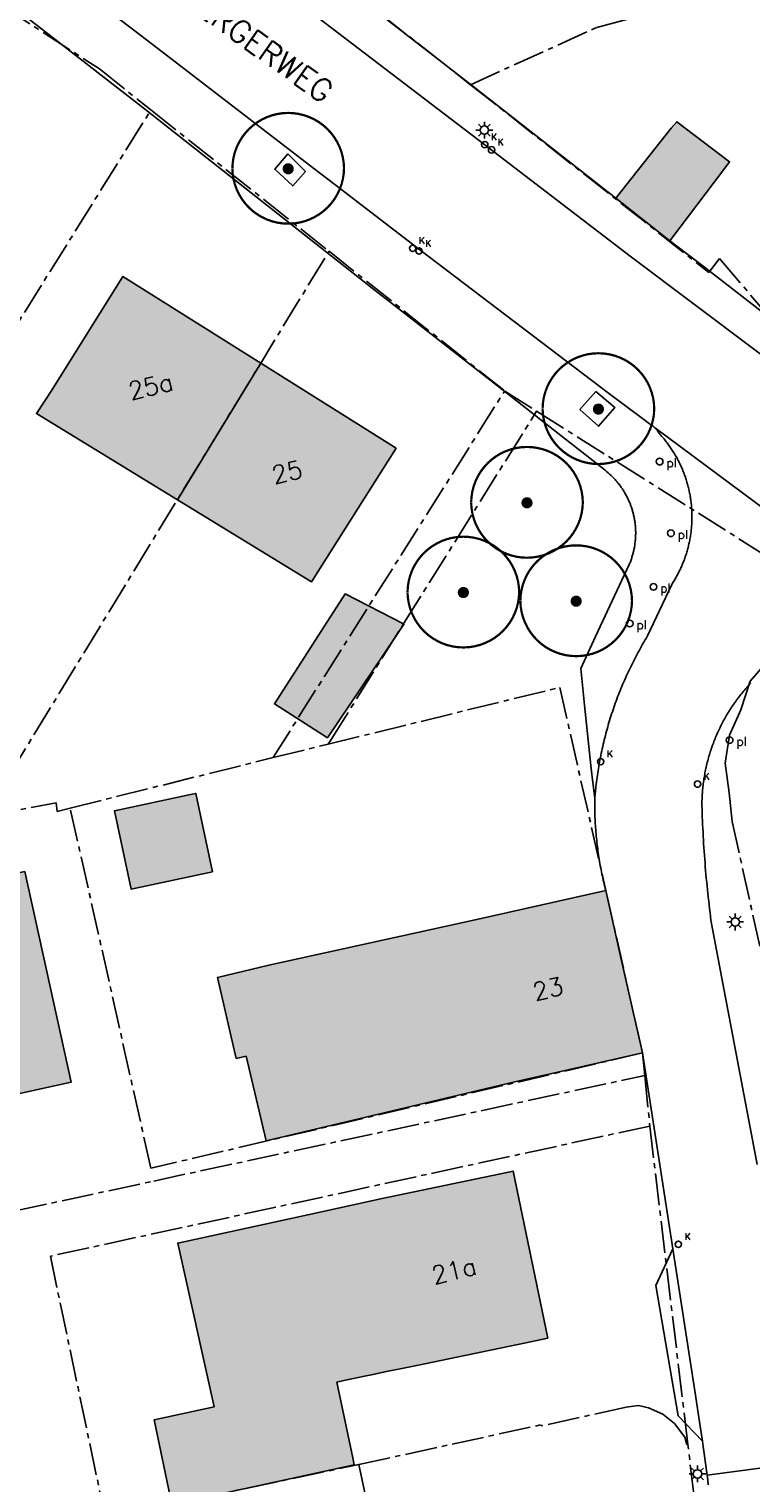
# Model space of a CAD drawing. Header units: metres. Extents: x 202952 to 203755, y 348879 to 349702.
# Tile 59 of 82: x 203107 to 203140, y 349525 to 349590. Entities that reach past the tile are written whole.
import ezdxf
from ezdxf.enums import TextEntityAlignment as Align

# ---------------------------------------------------------------- set-up
doc = ezdxf.new("R2010")
doc.units = ezdxf.units.M
doc.linetypes.add('1-200 CENTER', pattern=[4.28625, 2.8575, -0.47625, 0.47625, -0.47625])
for name, color, linetype in [('PH-BEST-BEBOUWING', 1, 'Continuous'), ('PH-BEST-BEBOUWING-ARCERING', 254, 'Continuous'), ('PH-BEST-HUISNUMMER', 7, 'Continuous'), ('PH-BEST-KADASTRALE-GRENS', 240, '1-200 CENTER'), ('PH-BEST-KOLK', 8, 'Continuous'), ('PH-BEST-LICHTMAST-HANDHAVENB', 6, 'Continuous'), ('PH-BEST-PAAL', 6, 'Continuous'), ('PH-BEST-STRAATNAAM-MAATVOERING', 7, 'Continuous'), ('PH-BEST-WEGDEEL', 253, 'Continuous'), ('PH-INM-BOOM-HANDHAVEN', 96, 'Continuous')]:
    doc.layers.add(name, color=color, linetype=linetype)
doc.styles.add('RDL_MAATVOERING', font='romans.shx')
doc.styles.add('ROMANS', font='romans.shx')

# ---------------------------------------------------------------- blocks, each defined once
blk = doc.blocks.new('*U18')
blk.add_circle((0, 0), 0.142)
at = {"ltscale": 0.05, "style": 'ROMANS'}
blk.add_text('K', height=0.3, dxfattribs=at).set_placement((0.277, 0.195))
blk = doc.blocks.new('Afzetpaal')
blk.add_circle((0, 0), 0.15)
at = {"style": 'RDL_MAATVOERING'}
blk.add_text('pl', height=0.4, dxfattribs=at).set_placement((0.302, -0.254))
blk = doc.blocks.new('Lichtmast 2')
at = {"flags": 128}
for points in [[(-0.5, 0), (-0.25, 0)], [(-0.354, 0.354), (-0.177, 0.177)], [(0, 0.25), (0, 0.5)], [(0.177, 0.177), (0.354, 0.354)], [(0.25, 0), (0.5, 0)], [(-0.354, -0.354), (-0.177, -0.177)], [(0, -0.5), (0, -0.25)], [(0.177, -0.177), (0.354, -0.354)]]:
    blk.add_lwpolyline(points, dxfattribs=at)
blk.add_circle((0, 0), 0.25)
blk = doc.blocks.new('*U15')
at = {"const_width": 0.1}
blk.add_lwpolyline([(-2.5, 0.004, 0.990403), (2.5, 0.03, 0.990403), (-2.5, 0.018)], format="xyb", dxfattribs=at)
at = {"linetype": 'Continuous', "const_width": 0.25}
blk.add_lwpolyline([(-0.125, 0, 1), (0.125, 0, 1)], format="xyb", close=True, dxfattribs=at)

msp = doc.modelspace()

# ---------------------------------------------------------------- hatches: boundary and pattern name
at = {"layer": 'PH-BEST-BEBOUWING-ARCERING'}
for points in [[(203136.169, 349580.27), (203133.746, 349582.177), (203136.219, 349585.32), (203136.475, 349585.603), (203138.845, 349583.814), (203138.579, 349583.462)], [(203114.107, 349568.685), (203107.789, 349572.542), (203108.48, 349573.59), (203111.67, 349578.67), (203117.839, 349574.796)], [(203114.107, 349568.685), (203117.839, 349574.796), (203123.9, 349570.99), (203120.122, 349565.013)], [(203124.26, 349563.12), (203123.874, 349562.547), (203120.831, 349558.029), (203118.45, 349559.54), (203121.63, 349564.47), (203124.24, 349563.131)], [(203114.762, 349555.499), (203114.931, 349555.535), (203115.674, 349552.025), (203112.03, 349551.253), (203111.286, 349554.763)], [(203107.276, 349552.036), (203109.355, 349542.615), (203102.542, 349541.111), (203100.462, 349550.532)], [(203117.181, 349543.773), (203116.747, 349543.671), (203115.908, 349547.299), (203118.209, 349547.84), (203127.45, 349549.87), (203133.3, 349551.19), (203133.993, 349548.118), (203134.94, 349543.92), (203131.343, 349543.108), (203129.09, 349542.6), (203118.077, 349539.975)], [(203122.024, 349525.476), (203113.864, 349523.704), (203113.064, 349527.485), (203115.749, 349528.068), (203114.124, 349535.403), (203119.946, 349536.667), (203123.28, 349537.4), (203128.946, 349538.577), (203129.15, 349538.62), (203130.7, 349531.15), (203129.72, 349530.946), (203129.718, 349530.946), (203126.263, 349530.228), (203126.262, 349530.228), (203124.83, 349529.93), (203124.313, 349529.822), (203123.405, 349529.633), (203122.808, 349529.508), (203122.562, 349529.457), (203121.557, 349529.247), (203121.252, 349529.181), (203121.959, 349525.79)]]:
    msp.add_hatch(color=256, dxfattribs=at).paths.add_polyline_path(points)

# ---------------------------------------------------------------- linework, layer by layer
at = {"layer": 'PH-BEST-BEBOUWING'}
for points in [[(203136.169, 349580.27), (203133.746, 349582.177), (203136.219, 349585.32), (203136.475, 349585.603), (203138.845, 349583.814), (203138.579, 349583.462), (203136.169, 349580.27)], [(203114.107, 349568.685), (203107.789, 349572.542), (203108.48, 349573.59), (203111.67, 349578.67), (203117.839, 349574.796), (203114.107, 349568.685)], [(203114.107, 349568.685), (203117.839, 349574.796), (203123.9, 349570.99), (203120.122, 349565.013), (203114.107, 349568.685)], [(203124.26, 349563.12), (203123.874, 349562.547), (203120.831, 349558.029), (203118.45, 349559.54), (203121.63, 349564.47), (203124.24, 349563.131), (203124.26, 349563.12)], [(203114.762, 349555.499), (203114.931, 349555.535), (203115.674, 349552.025), (203112.03, 349551.253), (203111.286, 349554.763), (203114.762, 349555.499)], [(203107.276, 349552.036), (203109.355, 349542.615), (203102.542, 349541.111), (203100.462, 349550.532), (203107.276, 349552.036)], [(203117.181, 349543.773), (203116.747, 349543.671), (203115.908, 349547.299), (203118.209, 349547.84), (203127.45, 349549.87), (203133.3, 349551.19), (203133.993, 349548.118), (203134.94, 349543.92), (203131.343, 349543.108), (203129.09, 349542.6), (203118.077, 349539.975), (203117.181, 349543.773)], [(203122.024, 349525.476), (203113.864, 349523.704), (203113.064, 349527.485), (203115.749, 349528.068), (203114.124, 349535.403), (203119.946, 349536.667), (203123.28, 349537.4), (203128.946, 349538.577), (203129.15, 349538.62), (203130.7, 349531.15), (203129.72, 349530.946), (203129.718, 349530.946), (203126.263, 349530.228), (203126.262, 349530.228), (203124.83, 349529.93), (203124.313, 349529.822), (203123.405, 349529.633), (203122.808, 349529.508), (203122.562, 349529.457), (203121.557, 349529.247), (203121.252, 349529.181), (203121.959, 349525.79), (203122.024, 349525.476)]]:
    msp.add_lwpolyline(points, close=True, dxfattribs=at)
at = {"layer": 'PH-BEST-KADASTRALE-GRENS', "ltscale": 0.5}
for p, q in [((203094.75, 349557.088), (203112.925, 349586.132)), ((203112.925, 349586.132), (203120.899, 349579.807)), ((203105.449, 349554.505), (203120.899, 349579.807)), ((203120.899, 349579.807), (203128.771, 349573.551)), ((203118.392, 349557.137), (203128.771, 349573.551)), ((203128.771, 349573.551), (203130.201, 349572.649)), ((203124.253, 349563.152), (203130.201, 349572.649)), ((203130.201, 349572.649), (203145.186, 349563.198)), ((203120.994, 349557.949), (203124.253, 349563.152)), ((203118.392, 349557.137), (203120.864, 349557.742)), ((203120.994, 349557.949), (203120.864, 349557.742)), ((203109.305, 349554.877), (203118.392, 349557.137)), ((203112.922, 349538.757), (203109.305, 349554.877)), ((203134.94, 349543.92), (203112.922, 349538.757)), ((203134.94, 349543.92), (203135.046, 349542.905)), ((203135.046, 349542.905), (203135.271, 349540.644)), ((203135.271, 349540.644), (203136.705, 349528.642)), ((203136.974, 349526.389), (203136.705, 349528.642)), ((203122.232, 349525.489), (203130.404, 349527.269)), ((203110.884, 349523.091), (203122.232, 349525.489))]:
    msp.add_line(p, q, dxfattribs=at)
for points in [[(203110.397, 349601.971), (203110.949, 349599.612), (203121.521, 349591.753), (203127.242, 349587.263)], [(203127.242, 349587.263), (203132.898, 349589.83), (203161.747, 349597.571)], [(203104.493, 349591.936), (203110.613, 349587.971), (203112.925, 349586.132)], [(203127.242, 349587.263), (203137.915, 349578.861), (203138.398, 349579.482), (203144.051, 349572.829), (203156.496, 349566.135)], [(203145.186, 349563.198), (203143.478, 349562.988), (203142.498, 349562.606), (203141.294, 349562.098), (203140.467, 349561.367), (203139.767, 349560.561), (203139.344, 349559.278), (203138.845, 349558.146), (203138.647, 349556.889), (203138.827, 349555.556), (203138.956, 349554.273), (203142.239, 349539.547), (203143.086, 349527.413)], [(203120.864, 349557.742), (203131.238, 349560.28), (203133.3, 349551.19), (203134.94, 349543.92)], [(203105.449, 349554.505), (203108.673, 349555.11), (203108.723, 349554.733), (203109.305, 349554.877)], [(203079.608, 349530.977), (203113.051, 349538.183), (203135.046, 349542.905)], [(203135.271, 349540.644), (203108.416, 349534.82), (203110.884, 349523.091)], [(203136.974, 349526.389), (203136.928, 349526.387), (203136.842, 349526.709), (203136.378, 349527.323), (203135.858, 349527.741), (203135.212, 349528.029), (203134.768, 349528.139), (203134.203, 349528.054), (203130.414, 349527.219), (203130.404, 349527.269)], [(203127.018, 349503.867), (203134.158, 349505.447), (203135.934, 349506.761), (203137.738, 349510.249), (203137.964, 349512.788), (203138.268, 349515.539), (203136.974, 349526.389)], [(203122.232, 349525.489), (203123.205, 349521.022), (203124.536, 349515.03), (203127.018, 349503.867)]]:
    msp.add_lwpolyline(points, dxfattribs=at)
at = {"layer": 'PH-BEST-WEGDEEL'}
for points in [[(203110.57, 349590.918), (203112.469, 349589.461), (203113.422, 349588.729), (203120.47, 349583.318), (203121.159, 349582.79), (203122.577, 349581.701), (203125.024, 349579.823), (203133.412, 349573.461), (203134.997, 349572.281), (203135.261, 349572.084), (203135.306, 349572.053), (203135.351, 349572.021), (203135.395, 349571.989), (203135.439, 349571.956), (203135.482, 349571.923), (203135.525, 349571.889), (203135.559, 349571.844), (203135.593, 349571.799), (203135.627, 349571.753), (203135.66, 349571.707), (203135.693, 349571.66), (203135.725, 349571.613), (203135.762, 349571.572), (203135.798, 349571.531), (203135.834, 349571.49), (203135.87, 349571.448), (203135.905, 349571.406), (203135.94, 349571.363), (203135.974, 349571.32), (203136.008, 349571.277), (203136.041, 349571.233), (203136.074, 349571.189), (203136.107, 349571.145), (203136.139, 349571.1), (203136.17, 349571.055), (203136.201, 349571.01), (203136.232, 349570.964), (203136.262, 349570.918), (203136.292, 349570.872), (203136.322, 349570.826), (203136.351, 349570.779), (203136.379, 349570.732), (203136.407, 349570.685), (203136.434, 349570.637), (203136.461, 349570.589), (203136.488, 349570.541), (203136.514, 349570.493), (203136.54, 349570.444), (203136.565, 349570.395), (203136.59, 349570.346), (203136.614, 349570.297), (203136.637, 349570.247), (203136.66, 349570.197), (203136.683, 349570.147), (203136.705, 349570.097), (203136.727, 349570.046), (203136.748, 349569.995), (203136.768, 349569.944), (203136.788, 349569.893), (203136.808, 349569.842), (203136.827, 349569.79), (203136.846, 349569.739), (203136.864, 349569.687), (203136.881, 349569.635), (203136.898, 349569.583), (203136.914, 349569.53), (203136.93, 349569.477), (203136.945, 349569.424), (203136.96, 349569.371), (203136.974, 349569.318), (203136.988, 349569.265), (203137.001, 349569.211), (203137.014, 349569.158), (203137.026, 349569.104), (203137.038, 349569.051), (203137.049, 349568.997), (203137.06, 349568.943), (203137.07, 349568.889), (203137.079, 349568.835), (203137.088, 349568.781), (203137.096, 349568.726), (203137.104, 349568.672), (203137.111, 349568.617), (203137.118, 349568.563), (203137.124, 349568.508), (203137.13, 349568.453), (203137.135, 349568.399), (203137.14, 349568.344), (203137.144, 349568.289), (203137.147, 349568.235), (203137.15, 349568.18), (203137.152, 349568.125), (203137.154, 349568.07), (203137.156, 349568.015), (203137.156, 349567.96), (203137.156, 349567.905), (203137.156, 349567.85), (203137.155, 349567.795), (203137.154, 349567.74), (203137.152, 349567.685), (203137.149, 349567.63), (203137.146, 349567.576), (203137.142, 349567.521), (203137.138, 349567.466), (203137.133, 349567.412), (203137.128, 349567.357), (203137.122, 349567.302), (203137.116, 349567.248), (203137.109, 349567.193), (203137.102, 349567.139), (203137.094, 349567.084), (203137.085, 349567.03), (203137.076, 349566.976), (203137.066, 349566.921), (203137.056, 349566.867), (203137.045, 349566.813), (203137.034, 349566.76), (203137.022, 349566.706), (203137.009, 349566.653), (203136.996, 349566.599), (203136.983, 349566.546), (203136.969, 349566.493), (203136.955, 349566.44), (203136.94, 349566.387), (203136.925, 349566.334), (203136.909, 349566.281), (203136.892, 349566.229), (203136.875, 349566.177), (203136.857, 349566.125), (203136.839, 349566.073), (203136.82, 349566.022), (203136.801, 349565.97), (203136.781, 349565.919), (203136.761, 349565.868), (203136.74, 349565.817), (203136.719, 349565.766), (203136.697, 349565.715), (203136.675, 349565.665), (203136.652, 349565.615), (203136.629, 349565.565), (203136.605, 349565.515), (203136.581, 349565.466), (203136.556, 349565.417), (203136.531, 349565.368), (203136.505, 349565.32), (203136.479, 349565.272), (203136.452, 349565.224), (203136.425, 349565.176), (203136.398, 349565.128), (203136.37, 349565.081), (203136.341, 349565.034), (203136.312, 349564.987), (203136.282, 349564.941), (203136.252, 349564.895), (203135.155, 349562.562), (203135.103, 349562.476), (203135.051, 349562.39), (203135, 349562.303), (203134.949, 349562.216), (203134.899, 349562.128), (203134.85, 349562.04), (203134.801, 349561.952), (203134.753, 349561.864), (203134.705, 349561.775), (203134.658, 349561.686), (203134.611, 349561.597), (203134.565, 349561.508), (203134.519, 349561.418), (203134.474, 349561.328), (203134.429, 349561.238), (203134.385, 349561.147), (203134.342, 349561.056), (203134.299, 349560.965), (203134.257, 349560.874), (203134.215, 349560.782), (203134.174, 349560.69), (203134.133, 349560.598), (203134.093, 349560.506), (203134.053, 349560.413), (203134.014, 349560.32), (203133.976, 349560.227), (203133.938, 349560.134), (203133.901, 349560.041), (203133.864, 349559.947), (203133.828, 349559.853), (203133.792, 349559.759), (203133.757, 349559.664), (203133.723, 349559.569), (203133.689, 349559.474), (203133.656, 349559.379), (203133.623, 349559.284), (203133.591, 349559.189), (203133.56, 349559.093), (203133.529, 349558.997), (203133.499, 349558.901), (203133.469, 349558.805), (203133.44, 349558.708), (203133.411, 349558.612), (203133.383, 349558.515), (203133.356, 349558.418), (203133.329, 349558.321), (203133.303, 349558.224), (203133.278, 349558.126), (203133.253, 349558.028), (203133.229, 349557.931), (203133.205, 349557.833), (203133.182, 349557.735), (203133.159, 349557.636), (203133.137, 349557.538), (203133.116, 349557.439), (203133.095, 349557.341), (203133.075, 349557.242), (203133.055, 349557.143), (203133.036, 349557.044), (203133.018, 349556.945), (203133, 349556.846), (203132.983, 349556.747), (203132.966, 349556.648), (203132.95, 349556.548), (203132.935, 349556.449), (203132.921, 349556.349), (203132.907, 349556.249), (203132.893, 349556.149), (203132.88, 349556.049), (203132.868, 349555.949), (203132.856, 349555.849), (203132.845, 349555.749), (203132.838, 349555.678), (203132.831, 349555.606), (203132.824, 349555.535), (203132.817, 349555.463), (203132.811, 349555.392), (203132.805, 349555.32), (203132.805, 349555.32), (203132.7, 349556.149), (203132.66, 349556.528), (203132.633, 349556.79), (203132.347, 349559.492), (203132.174, 349561.131), (203132.842, 349562.56), (203133.485, 349563.935), (203134.349, 349565.783), (203134.366, 349565.824), (203134.383, 349565.865), (203134.399, 349565.906), (203134.415, 349565.947), (203134.43, 349565.989), (203134.444, 349566.031), (203134.458, 349566.073), (203134.471, 349566.115), (203134.484, 349566.157), (203134.496, 349566.2), (203134.508, 349566.242), (203134.52, 349566.285), (203134.531, 349566.328), (203134.541, 349566.371), (203134.551, 349566.414), (203134.56, 349566.457), (203134.569, 349566.501), (203134.578, 349566.544), (203134.582, 349566.57), (203134.587, 349566.596), (203134.591, 349566.622), (203134.595, 349566.648), (203134.599, 349566.675), (203134.603, 349566.701), (203134.615, 349566.806), (203134.62, 349566.85), (203134.624, 349566.894), (203134.627, 349566.938), (203134.63, 349566.982), (203134.632, 349567.027), (203134.634, 349567.071), (203134.635, 349567.115), (203134.636, 349567.16), (203134.636, 349567.204), (203134.636, 349567.248), (203134.635, 349567.292), (203134.633, 349567.336), (203134.631, 349567.38), (203134.628, 349567.425), (203134.625, 349567.469), (203134.621, 349567.513), (203134.617, 349567.557), (203134.612, 349567.601), (203134.606, 349567.645), (203134.6, 349567.688), (203134.594, 349567.732), (203134.587, 349567.776), (203134.58, 349567.819), (203134.572, 349567.863), (203134.563, 349567.906), (203134.554, 349567.949), (203134.544, 349567.992), (203134.534, 349568.035), (203134.523, 349568.078), (203134.512, 349568.121), (203134.5, 349568.164), (203134.488, 349568.207), (203134.475, 349568.249), (203134.462, 349568.291), (203134.448, 349568.333), (203134.433, 349568.375), (203134.421, 349568.409), (203134.409, 349568.442), (203134.397, 349568.475), (203134.384, 349568.508), (203134.371, 349568.541), (203134.357, 349568.573), (203134.336, 349568.622), (203134.314, 349568.67), (203134.292, 349568.718), (203134.269, 349568.766), (203134.245, 349568.814), (203134.221, 349568.861), (203134.2, 349568.9), (203134.179, 349568.939), (203134.157, 349568.977), (203134.135, 349569.015), (203134.112, 349569.053), (203134.089, 349569.09), (203134.065, 349569.128), (203134.041, 349569.165), (203134.016, 349569.202), (203133.991, 349569.238), (203133.965, 349569.274), (203133.939, 349569.31), (203133.875, 349569.394), (203133.859, 349569.415), (203133.843, 349569.435), (203133.826, 349569.456), (203133.809, 349569.476), (203133.792, 349569.497), (203133.775, 349569.517), (203133.746, 349569.55), (203133.717, 349569.583), (203133.687, 349569.616), (203133.657, 349569.649), (203133.626, 349569.681), (203133.595, 349569.713), (203133.532, 349569.775), (203133.467, 349569.835), (203133.401, 349569.894), (203133.333, 349569.951), (203133.264, 349570.006), (203133.194, 349570.06), (203130.671, 349572.033), (203130.097, 349572.482), (203128.577, 349573.671), (203125.597, 349576.001), (203124.163, 349577.123), (203122.973, 349578.053), (203112.774, 349586.078), (203110.019, 349588.213), (203108.159, 349589.654), (203104.478, 349592.506)], [(203141.104, 349567.742), (203135.525, 349571.889), (203135.482, 349571.923), (203135.439, 349571.956), (203135.395, 349571.989), (203135.351, 349572.021), (203135.306, 349572.053), (203135.261, 349572.084), (203134.997, 349572.281), (203133.412, 349573.461), (203125.024, 349579.823), (203122.577, 349581.701), (203121.159, 349582.79), (203120.47, 349583.318), (203113.422, 349588.729), (203112.469, 349589.461), (203110.57, 349590.918)], [(203122.166, 349591.228), (203127.483, 349587.096), (203133.746, 349582.177), (203136.169, 349580.27), (203137.717, 349579.101), (203143.203, 349574.846)], [(203142.914, 349573.188), (203134.391, 349579.584), (203127.568, 349584.817), (203120.15, 349590.471)], [(203120.15, 349590.471), (203127.568, 349584.817), (203134.391, 349579.584), (203142.914, 349573.188)], [(203142.01, 349525.572), (203137.837, 349525.013), (203137.809, 349525.228), (203137.781, 349525.443), (203137.752, 349525.658), (203137.723, 349525.873), (203137.693, 349526.088), (203137.663, 349526.303), (203137.631, 349526.529), (203137.47, 349527.59), (203137.314, 349528.599), (203136.299, 349535.151), (203134.94, 349543.92), (203133.993, 349548.118), (203133.3, 349551.19), (203133.276, 349551.282), (203133.253, 349551.375), (203133.23, 349551.467), (203133.208, 349551.56), (203133.187, 349551.652), (203133.166, 349551.745), (203133.145, 349551.838), (203133.125, 349551.931), (203133.106, 349552.024), (203133.087, 349552.118), (203133.069, 349552.211), (203133.052, 349552.305), (203133.036, 349552.399), (203133.02, 349552.493), (203133.004, 349552.587), (203132.989, 349552.681), (203132.974, 349552.775), (203132.96, 349552.869), (203132.947, 349552.963), (203132.934, 349553.058), (203132.922, 349553.152), (203132.91, 349553.246), (203132.899, 349553.341), (203132.889, 349553.435), (203132.88, 349553.53), (203132.871, 349553.624), (203132.862, 349553.719), (203132.854, 349553.814), (203132.846, 349553.909), (203132.839, 349554.004), (203132.833, 349554.099), (203132.827, 349554.194), (203132.822, 349554.289), (203132.818, 349554.384), (203132.814, 349554.48), (203132.811, 349554.575), (203132.808, 349554.67), (203132.806, 349554.765), (203132.805, 349554.86), (203132.804, 349554.955), (203132.804, 349555.051), (203132.804, 349555.146), (203132.805, 349555.32), (203132.811, 349555.392), (203132.817, 349555.463), (203132.824, 349555.535), (203132.831, 349555.606), (203132.838, 349555.678), (203132.845, 349555.749), (203132.856, 349555.849), (203132.868, 349555.949), (203132.88, 349556.049), (203132.893, 349556.149), (203132.907, 349556.249), (203132.921, 349556.349), (203132.935, 349556.449), (203132.95, 349556.548), (203132.966, 349556.648), (203132.983, 349556.747), (203133, 349556.846), (203133.018, 349556.945), (203133.036, 349557.044), (203133.055, 349557.143), (203133.075, 349557.242), (203133.095, 349557.341), (203133.116, 349557.439), (203133.137, 349557.538), (203133.159, 349557.636), (203133.182, 349557.735), (203133.205, 349557.833), (203133.229, 349557.931), (203133.253, 349558.028), (203133.278, 349558.126), (203133.303, 349558.224), (203133.329, 349558.321), (203133.356, 349558.418), (203133.383, 349558.515), (203133.411, 349558.612), (203133.44, 349558.708), (203133.469, 349558.805), (203133.499, 349558.901), (203133.529, 349558.997), (203133.56, 349559.093), (203133.591, 349559.189), (203133.623, 349559.284), (203133.656, 349559.379), (203133.689, 349559.474), (203133.723, 349559.569), (203133.757, 349559.664), (203133.792, 349559.759), (203133.828, 349559.853), (203133.864, 349559.947), (203133.901, 349560.041), (203133.938, 349560.134), (203133.976, 349560.227), (203134.014, 349560.32), (203134.053, 349560.413), (203134.093, 349560.506), (203134.133, 349560.598), (203134.174, 349560.69), (203134.215, 349560.782), (203134.257, 349560.874), (203134.299, 349560.965), (203134.342, 349561.056), (203134.385, 349561.147), (203134.429, 349561.238), (203134.474, 349561.328), (203134.519, 349561.418), (203134.565, 349561.508), (203134.611, 349561.597), (203134.658, 349561.686), (203134.705, 349561.775), (203134.753, 349561.864), (203134.801, 349561.952), (203134.85, 349562.04), (203134.899, 349562.128), (203134.949, 349562.216), (203135, 349562.303), (203135.051, 349562.39), (203135.103, 349562.476), (203135.155, 349562.562), (203136.252, 349564.895), (203136.282, 349564.941), (203136.312, 349564.987), (203136.341, 349565.034), (203136.37, 349565.081), (203136.398, 349565.128), (203136.425, 349565.176), (203136.452, 349565.224), (203136.479, 349565.272), (203136.505, 349565.32), (203136.531, 349565.368), (203136.556, 349565.417), (203136.581, 349565.466), (203136.605, 349565.515), (203136.629, 349565.565), (203136.652, 349565.615), (203136.675, 349565.665), (203136.697, 349565.715), (203136.719, 349565.766), (203136.74, 349565.817), (203136.761, 349565.868), (203136.781, 349565.919), (203136.801, 349565.97), (203136.82, 349566.022), (203136.839, 349566.073), (203136.857, 349566.125), (203136.875, 349566.177), (203136.892, 349566.229), (203136.909, 349566.281), (203136.925, 349566.334), (203136.94, 349566.387), (203136.955, 349566.44), (203136.969, 349566.493), (203136.983, 349566.546), (203136.996, 349566.599), (203137.009, 349566.653), (203137.022, 349566.706), (203137.034, 349566.76), (203137.045, 349566.813), (203137.056, 349566.867), (203137.066, 349566.921), (203137.076, 349566.976), (203137.085, 349567.03), (203137.094, 349567.084), (203137.102, 349567.139), (203137.109, 349567.193), (203137.116, 349567.248), (203137.122, 349567.302), (203137.128, 349567.357), (203137.133, 349567.412), (203137.138, 349567.466), (203137.142, 349567.521), (203137.146, 349567.576), (203137.149, 349567.63), (203137.152, 349567.685), (203137.154, 349567.74), (203137.155, 349567.795), (203137.156, 349567.85), (203137.156, 349567.905), (203137.156, 349567.96), (203137.156, 349568.015), (203137.154, 349568.07), (203137.152, 349568.125), (203137.15, 349568.18), (203137.147, 349568.235), (203137.144, 349568.289), (203137.14, 349568.344), (203137.135, 349568.399), (203137.13, 349568.453), (203137.124, 349568.508), (203137.118, 349568.563), (203137.111, 349568.617), (203137.104, 349568.672), (203137.096, 349568.726), (203137.088, 349568.781), (203137.079, 349568.835), (203137.07, 349568.889), (203137.06, 349568.943), (203137.049, 349568.997), (203137.038, 349569.051), (203137.026, 349569.104), (203137.014, 349569.158), (203137.001, 349569.211), (203136.988, 349569.265), (203136.974, 349569.318), (203136.96, 349569.371), (203136.945, 349569.424), (203136.93, 349569.477), (203136.914, 349569.53), (203136.898, 349569.583), (203136.881, 349569.635), (203136.864, 349569.687), (203136.846, 349569.739), (203136.827, 349569.79), (203136.808, 349569.842), (203136.788, 349569.893), (203136.768, 349569.944), (203136.748, 349569.995), (203136.727, 349570.046), (203136.705, 349570.097), (203136.683, 349570.147), (203136.66, 349570.197), (203136.637, 349570.247), (203136.614, 349570.297), (203136.59, 349570.346), (203136.565, 349570.395), (203136.54, 349570.444), (203136.514, 349570.493), (203136.488, 349570.541), (203136.461, 349570.589), (203136.434, 349570.637), (203136.407, 349570.685), (203136.379, 349570.732), (203136.351, 349570.779), (203136.322, 349570.826), (203136.292, 349570.872), (203136.262, 349570.918), (203136.232, 349570.964), (203136.201, 349571.01), (203136.17, 349571.055), (203136.139, 349571.1), (203136.107, 349571.145), (203136.074, 349571.189), (203136.041, 349571.233), (203136.008, 349571.277), (203135.974, 349571.32), (203135.94, 349571.363), (203135.905, 349571.406), (203135.87, 349571.448), (203135.834, 349571.49), (203135.798, 349571.531), (203135.762, 349571.572), (203135.725, 349571.613), (203135.693, 349571.66), (203135.66, 349571.707), (203135.627, 349571.753), (203135.593, 349571.799), (203135.559, 349571.844), (203135.525, 349571.889), (203141.104, 349567.742)], [(203140.082, 349538.928), (203138.01, 349549.86), (203137.988, 349550.031), (203137.967, 349550.201), (203137.946, 349550.372), (203137.926, 349550.543), (203137.906, 349550.713), (203137.887, 349550.884), (203137.869, 349551.055), (203137.851, 349551.226), (203137.834, 349551.397), (203137.817, 349551.568), (203137.801, 349551.739), (203137.785, 349551.91), (203137.77, 349552.081), (203137.756, 349552.253), (203137.742, 349552.424), (203137.729, 349552.596), (203137.716, 349552.767), (203137.704, 349552.939), (203137.692, 349553.11), (203137.681, 349553.282), (203137.671, 349553.453), (203137.661, 349553.625), (203137.652, 349553.796), (203137.643, 349553.968), (203137.635, 349554.14), (203137.627, 349554.311), (203137.62, 349554.483), (203137.614, 349554.655), (203137.608, 349554.827), (203137.603, 349554.999), (203137.603, 349555.069), (203137.604, 349555.138), (203137.606, 349555.208), (203137.608, 349555.277), (203137.611, 349555.347), (203137.615, 349555.416), (203137.619, 349555.485), (203137.624, 349555.555), (203137.629, 349555.624), (203137.635, 349555.693), (203137.642, 349555.763), (203137.649, 349555.832), (203137.657, 349555.901), (203137.665, 349555.97), (203137.674, 349556.039), (203137.684, 349556.108), (203137.694, 349556.177), (203137.705, 349556.246), (203137.716, 349556.315), (203137.728, 349556.383), (203137.74, 349556.452), (203137.753, 349556.52), (203137.767, 349556.588), (203137.782, 349556.656), (203137.797, 349556.724), (203137.812, 349556.792), (203137.828, 349556.86), (203137.845, 349556.928), (203137.862, 349556.995), (203137.88, 349557.062), (203137.898, 349557.129), (203137.917, 349557.196), (203137.937, 349557.263), (203137.957, 349557.33), (203137.978, 349557.396), (203137.999, 349557.462), (203138.021, 349557.528), (203138.044, 349557.593), (203138.067, 349557.659), (203138.091, 349557.724), (203138.115, 349557.79), (203138.139, 349557.855), (203138.165, 349557.92), (203138.191, 349557.985), (203138.217, 349558.049), (203138.244, 349558.113), (203138.271, 349558.177), (203138.299, 349558.241), (203138.328, 349558.304), (203138.357, 349558.367), (203138.387, 349558.43), (203138.417, 349558.493), (203138.448, 349558.555), (203138.48, 349558.617), (203138.511, 349558.678), (203138.543, 349558.738), (203138.575, 349558.798), (203138.608, 349558.858), (203138.641, 349558.918), (203138.675, 349558.977), (203138.71, 349559.037), (203138.746, 349559.097), (203138.782, 349559.157), (203138.819, 349559.216), (203138.856, 349559.275), (203138.894, 349559.334), (203138.932, 349559.393), (203138.971, 349559.451), (203139.011, 349559.509), (203139.051, 349559.566), (203139.091, 349559.623), (203139.132, 349559.68), (203139.173, 349559.736), (203139.215, 349559.792), (203139.257, 349559.848), (203139.3, 349559.903), (203139.343, 349559.958), (203139.387, 349560.013), (203139.432, 349560.067), (203139.477, 349560.121), (203139.522, 349560.174), (203139.568, 349560.227), (203139.614, 349560.28), (203139.66, 349560.332), (203139.706, 349560.385), (203139.753, 349560.438), (203139.8, 349560.49)], [(203139.8, 349560.49), (203139.753, 349560.438), (203139.706, 349560.385), (203139.66, 349560.332), (203139.614, 349560.28), (203139.568, 349560.227), (203139.522, 349560.174), (203139.477, 349560.121), (203139.432, 349560.067), (203139.387, 349560.013), (203139.343, 349559.958), (203139.3, 349559.903), (203139.257, 349559.848), (203139.215, 349559.792), (203139.173, 349559.736), (203139.132, 349559.68), (203139.091, 349559.623), (203139.051, 349559.566), (203139.011, 349559.509), (203138.971, 349559.451), (203138.932, 349559.393), (203138.894, 349559.334), (203138.856, 349559.275), (203138.819, 349559.216), (203138.782, 349559.157), (203138.746, 349559.097), (203138.71, 349559.037), (203138.675, 349558.977), (203138.641, 349558.918), (203138.608, 349558.858), (203138.575, 349558.798), (203138.543, 349558.738), (203138.511, 349558.678), (203138.48, 349558.617), (203138.448, 349558.555), (203138.417, 349558.493), (203138.387, 349558.43), (203138.357, 349558.367), (203138.328, 349558.304), (203138.299, 349558.241), (203138.271, 349558.177), (203138.244, 349558.113), (203138.217, 349558.049), (203138.191, 349557.985), (203138.165, 349557.92), (203138.139, 349557.855), (203138.115, 349557.79), (203138.091, 349557.724), (203138.067, 349557.659), (203138.044, 349557.593), (203138.021, 349557.528), (203137.999, 349557.462), (203137.978, 349557.396), (203137.957, 349557.33), (203137.937, 349557.263), (203137.917, 349557.196), (203137.898, 349557.129), (203137.88, 349557.062), (203137.862, 349556.995), (203137.845, 349556.928), (203137.828, 349556.86), (203137.812, 349556.792), (203137.797, 349556.724), (203137.782, 349556.656), (203137.767, 349556.588), (203137.753, 349556.52), (203137.74, 349556.452), (203137.728, 349556.383), (203137.716, 349556.315), (203137.705, 349556.246), (203137.694, 349556.177), (203137.684, 349556.108), (203137.674, 349556.039), (203137.665, 349555.97), (203137.657, 349555.901), (203137.649, 349555.832), (203137.642, 349555.763), (203137.635, 349555.693), (203137.629, 349555.624), (203137.624, 349555.555), (203137.619, 349555.485), (203137.615, 349555.416), (203137.611, 349555.347), (203137.608, 349555.277), (203137.606, 349555.208), (203137.604, 349555.138), (203137.603, 349555.069), (203137.603, 349554.999), (203137.608, 349554.827), (203137.614, 349554.655), (203137.62, 349554.483), (203137.627, 349554.311), (203137.635, 349554.14), (203137.643, 349553.968), (203137.652, 349553.796), (203137.661, 349553.625), (203137.671, 349553.453), (203137.681, 349553.282), (203137.692, 349553.11), (203137.704, 349552.939), (203137.716, 349552.767), (203137.729, 349552.596), (203137.742, 349552.424), (203137.756, 349552.253), (203137.77, 349552.081), (203137.785, 349551.91), (203137.801, 349551.739), (203137.817, 349551.568), (203137.834, 349551.397), (203137.851, 349551.226), (203137.869, 349551.055), (203137.887, 349550.884), (203137.906, 349550.713), (203137.926, 349550.543), (203137.946, 349550.372), (203137.967, 349550.201), (203137.988, 349550.031), (203138.01, 349549.86), (203140.082, 349538.928)], [(203137.89, 349524.582), (203137.864, 349524.798), (203137.837, 349525.013), (203142.01, 349525.572), (203142.811, 349520.028)]]:
    msp.add_lwpolyline(points, dxfattribs=at)
for points in [[(203119.054, 349584.162), (203119.839, 349583.377), (203119.275, 349582.733), (203118.471, 349583.478), (203119.054, 349584.162)], [(203119.054, 349584.162), (203118.471, 349583.478), (203119.275, 349582.733), (203119.839, 349583.377), (203119.054, 349584.162)], [(203132.856, 349573.526), (203132.136, 349572.727), (203132.973, 349571.975), (203133.709, 349572.808), (203132.856, 349573.526)], [(203135.532, 349533.502), (203136.299, 349535.151), (203137.314, 349528.599), (203137.47, 349527.59), (203137.631, 349526.529), (203136.545, 349527.676), (203135.532, 349533.502)]]:
    msp.add_lwpolyline(points, close=True, dxfattribs=at)

# ---------------------------------------------------------------- block references
at = {"layer": 'PH-BEST-KOLK'}
for p in [(203127.877, 349584.58), (203128.179, 349584.348), (203124.646, 349579.939), (203124.933, 349579.816), (203133.068, 349556.959), (203137.408, 349555.953), (203136.55, 349535.351)]:
    msp.add_blockref('*U18', p, dxfattribs=at)
at = {"layer": 'PH-BEST-LICHTMAST-HANDHAVENB', "xscale": 0.75, "yscale": 0.75, "zscale": 0.75}
for p in [(203127.858, 349585.232), (203139.096, 349549.779), (203137.406, 349525.069)]:
    msp.add_blockref('Lichtmast 2', p, dxfattribs=at)
at = {"layer": 'PH-BEST-PAAL'}
for p in [(203135.71, 349570.391), (203136.215, 349567.182), (203135.431, 349564.781), (203134.369, 349563.139), (203138.844, 349557.922)]:
    msp.add_blockref('Afzetpaal', p, dxfattribs=at)
at = {"layer": 'PH-INM-BOOM-HANDHAVEN'}
for p in [(203119.071, 349583.5), (203119.071, 349583.5), (203132.967, 349572.741), (203132.967, 349572.741), (203129.768, 349568.546), (203129.768, 349568.546), (203126.917, 349564.529), (203126.917, 349564.529), (203131.971, 349564.14), (203131.971, 349564.14)]:
    msp.add_blockref('*U15', p, dxfattribs=at)

# ---------------------------------------------------------------- texts
at = {"layer": 'PH-BEST-HUISNUMMER', "style": 'ROMANS'}
for s, p in [('25a', (203112.912, 349573.757)), ('25', (203119.022, 349569.92)), ('23', (203130.706, 349546.784)), ('21a', (203126.498, 349534.173))]:
    msp.add_text(s, height=0.8, rotation=13.5, dxfattribs=at).set_placement(p, align=Align.MIDDLE_CENTER)
at = {"layer": 'PH-BEST-STRAATNAAM-MAATVOERING', "style": 'ROMANS'}
msp.add_text('BERGERWEG', height=1, rotation=324.40975, dxfattribs=at).set_placement((203117.662, 349589.118), align=Align.MIDDLE_CENTER)

doc.saveas('drawing.dxf')
